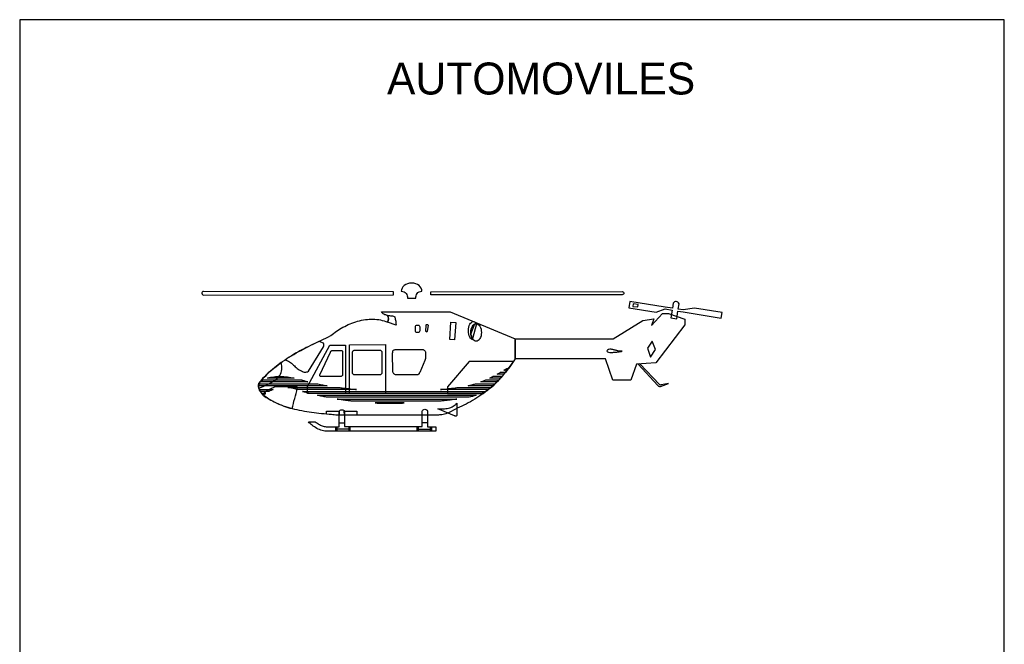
# Model space of a CAD drawing. Extents: x 149 to 250, y -977 to -912.
# Tile 112 of 156: x 229 to 250, y -962 to -948. Entities that reach past the tile are written whole.
import ezdxf

# ---------------------------------------------------------------- set-up
doc = ezdxf.new("R2010")
doc.units = 0
doc.header["$MEASUREMENT"] = 0
doc.layers.get('Defpoints').update_dxf_attribs({"linetype": 'CONTINUOUS'})
doc.layers.add('7', color=7, linetype='CONTINUOUS')
doc.layers.add('TEXTO', color=5, linetype='CONTINUOUS')

msp = doc.modelspace()

# ---------------------------------------------------------------- linework, layer by layer
at = {"layer": '7', "linetype": 'Continuous'}
for points in [[(236.95359, -954.29029), (232.78933, -954.28563), (232.77222, -954.28876), (232.75971, -954.29808), (232.75352, -954.31212), (232.75193, -954.32616), (232.75505, -954.34173), (232.76284, -954.35418), (232.77535, -954.36196), (232.79092, -954.36509), (236.95359, -954.36043), (236.95359, -954.29029)], [(237.35401, -954.43204), (237.44279, -954.43204), (237.44591, -954.40555), (237.45211, -954.37907), (237.46149, -954.35264), (237.47547, -954.33082), (237.49263, -954.31052), (237.51599, -954.29654), (237.54561, -954.28563), (237.57988, -954.2825), (237.57522, -954.24823), (237.56271, -954.21396), (237.54407, -954.18435), (237.51599, -954.15786), (237.48331, -954.1345), (237.44591, -954.11739), (237.40226, -954.10648), (237.35401, -954.10335), (237.3057, -954.10648), (237.26204, -954.11739), (237.22311, -954.1345), (237.19037, -954.15786), (237.16389, -954.18435), (237.14365, -954.21396), (237.13121, -954.24823), (237.12655, -954.2825), (237.16082, -954.28563), (237.19037, -954.29654), (237.21379, -954.31052), (237.2309, -954.33082), (237.24494, -954.35264), (237.25426, -954.37907), (237.26051, -954.40555), (237.26364, -954.43204), (237.35401, -954.43204)], [(237.7746, -954.29029), (241.96995, -954.28876), (241.98712, -954.29188), (241.99956, -954.29967), (242.00735, -954.31212), (242.00894, -954.32456), (242.00582, -954.33701), (241.99803, -954.34792), (241.98552, -954.35571), (241.96995, -954.35884), (237.77307, -954.36043), (237.7746, -954.29029)], [(243.06826, -954.69377), (243.04178, -954.86673), (243.16955, -954.88696), (243.19604, -954.71713), (243.30664, -954.7343), (244.14481, -954.86826), (244.16351, -954.74521), (243.56059, -954.65018), (243.31289, -954.69065), (243.20069, -954.67354), (243.21939, -954.55515), (243.20695, -954.53645), (243.19138, -954.52088), (243.1758, -954.5115), (243.1571, -954.50684), (243.13994, -954.50684), (243.12283, -954.51462), (243.10726, -954.52707), (243.09322, -954.54577), (243.07605, -954.65484), (242.9172, -954.62989), (242.13825, -954.50684), (242.11642, -954.64393), (242.71622, -954.74055), (242.9172, -954.66888), (243.06826, -954.69377)], [(242.20679, -954.61278), (242.31427, -954.62523), (242.32052, -954.57072), (242.21458, -954.55515), (242.20679, -954.61278)], [(238.14534, -956.9511), (238.1313, -956.95582), (238.10169, -956.96514), (238.07214, -956.97452), (238.04406, -956.98071), (238.01757, -956.98697), (237.99109, -956.99163), (237.96773, -956.99316), (237.9459, -956.99475), (235.70887, -956.99475), (235.65277, -956.99009), (235.59667, -956.98537), (235.54217, -956.98071), (235.48607, -956.97605), (235.43156, -956.97139), (235.37546, -956.96514), (235.3209, -956.96048), (235.26639, -956.95423), (235.21342, -956.94644), (235.15891, -956.94025), (235.10594, -956.9324), (235.05297, -956.92308), (235, -956.9153), (234.94702, -956.90598), (234.89565, -956.89512), (234.84421, -956.88421), (234.79277, -956.8717), (234.74292, -956.85926), (234.69154, -956.84528), (234.64323, -956.83124), (234.59339, -956.81407), (234.54507, -956.7985), (234.49836, -956.7798), (234.45004, -956.7611), (234.40332, -956.74087), (234.35814, -956.71904), (234.31295, -956.69568), (234.26777, -956.67232), (234.22418, -956.64584), (234.18212, -956.61935), (234.14006, -956.58974), (234.098, -956.56012), (234.0793, -956.53836), (234.05747, -956.51028), (234.03724, -956.4776), (234.01854, -956.44173), (234.00297, -956.40593), (233.99518, -956.36853), (233.99359, -956.33426), (234.00297, -956.30311), (234.04031, -956.25639), (234.0793, -956.21121), (234.11976, -956.16755), (234.16029, -956.12549), (234.20235, -956.08344), (234.24441, -956.04291), (234.28806, -956.00398), (234.33325, -955.96658), (234.37837, -955.92918), (234.42515, -955.89337), (234.47187, -955.8591), (234.52018, -955.82483), (234.56843, -955.79056), (234.61834, -955.75782), (234.66819, -955.72667), (234.71956, -955.69552), (234.76941, -955.66438), (234.82238, -955.63477), (234.87382, -955.60515), (234.92679, -955.57713), (234.97976, -955.54905), (235.03274, -955.52104), (235.08724, -955.49302), (235.14175, -955.46653), (235.19631, -955.43845), (235.25082, -955.41196), (235.30692, -955.38548), (235.36142, -955.35899), (235.41752, -955.33251), (235.47203, -955.30761), (235.52813, -955.28113), (235.58422, -955.25464), (235.61224, -955.22969), (235.64186, -955.2048), (235.673, -955.18144), (235.70574, -955.15802), (235.74001, -955.13466), (235.77429, -955.11289), (235.81009, -955.09107), (235.84749, -955.06924), (235.88489, -955.05054), (235.92382, -955.03031), (235.96275, -955.01314), (236.00328, -954.99603), (236.04381, -954.98046), (236.08587, -954.96489), (236.12633, -954.95085), (236.16839, -954.9384), (236.21051, -954.92749), (236.2541, -954.91811), (236.29616, -954.91032), (236.33822, -954.90254), (236.38187, -954.89788), (236.42393, -954.89475), (236.46599, -954.89162), (236.50805, -954.89162), (236.54858, -954.89322), (236.59063, -954.89788), (236.6311, -954.90254), (236.67009, -954.91032), (236.71056, -954.9197), (236.74796, -954.93215), (236.78536, -954.94619), (236.82276, -954.96176), (236.84452, -954.9197), (236.8539, -954.88856), (236.84612, -954.85428), (236.82276, -954.81063), (236.80246, -954.8075), (236.78376, -954.80131), (236.76353, -954.79506), (236.74642, -954.78568), (236.72926, -954.77483), (236.71522, -954.76232), (236.70277, -954.74675), (236.69498, -954.73117), (238.19985, -954.73117), (239.62532, -955.32472), (239.62532, -955.76094), (239.5973, -955.80613), (239.56768, -955.84978), (239.53807, -955.89337), (239.50693, -955.93543), (239.47578, -955.97749), (239.44304, -956.01955), (239.41036, -956.06008), (239.37609, -956.1006), (239.34182, -956.14107), (239.30754, -956.18), (239.27015, -956.2174), (239.23428, -956.25639), (239.19694, -956.2922), (239.15795, -956.3296), (239.11901, -956.36387), (239.08008, -956.39968), (239.03956, -956.43395), (238.9975, -956.46669), (238.95544, -956.49937), (238.91338, -956.53057), (238.86973, -956.56172), (238.82614, -956.59133), (238.78248, -956.62088), (238.73736, -956.64896), (238.69058, -956.67698), (238.64539, -956.70347), (238.59714, -956.72842), (238.55036, -956.75331), (238.50211, -956.77827), (238.45226, -956.80009), (238.40236, -956.82186), (238.35251, -956.84369), (238.34319, -956.85147), (238.34319, -956.85147), (238.14534, -956.9511)], [(236.82116, -954.81063), (236.84146, -954.81376), (236.86481, -954.81529), (236.88817, -954.81689), (236.91153, -954.81842), (236.93336, -954.82154), (236.95359, -954.8262), (236.97076, -954.83246), (236.98321, -954.84337), (236.99565, -954.89009), (237.00344, -954.93368), (237.00969, -954.97733), (237.01435, -955.02093), (236.82116, -954.95864), (236.84146, -954.92283), (236.84924, -954.88543), (236.84299, -954.84803), (236.82116, -954.81063)], [(243.34404, -954.89322), (243.34404, -955.01786), (242.70843, -955.84978), (242.28466, -955.87933), (242.15848, -956.23144), (241.76591, -956.23144), (241.60386, -955.75941), (239.62532, -955.75941), (239.62532, -955.32631), (241.7721, -955.32631), (242.42334, -954.92124), (242.66944, -954.88696), (242.6134, -955.03184), (242.85644, -954.76704), (242.9904, -954.76704), (243.34404, -954.89322)], [(237.4724, -955.02405), (237.49417, -955.02405), (237.50821, -955.02718), (237.51912, -955.03343), (237.52691, -955.04435), (237.53003, -955.05833), (237.53003, -955.15182), (237.52691, -955.16427), (237.51912, -955.17518), (237.50821, -955.18297), (237.49417, -955.1861), (237.4724, -955.1861), (237.45989, -955.18297), (237.44904, -955.17518), (237.44119, -955.16427), (237.43813, -955.15182), (237.43813, -955.05833), (237.44119, -955.04435), (237.44904, -955.03343), (237.45989, -955.02718), (237.4724, -955.02405)], [(237.72163, -955.03343), (237.7185, -955.02565), (237.71231, -955.01939), (237.7014, -955.01473), (237.69048, -955.01473), (237.67804, -955.01473), (237.66866, -955.01939), (237.66246, -955.02405), (237.66246, -955.03343), (237.66087, -955.15495), (237.66866, -955.16427), (237.6827, -955.1674), (237.69514, -955.16427), (237.7014, -955.15648), (237.72163, -955.03343)], [(238.21542, -954.9571), (238.32296, -954.96489), (238.29647, -955.34655), (238.18894, -955.33876), (238.21542, -954.9571)], [(238.69217, -955.32785), (238.6937, -955.33097), (238.70462, -955.34655), (238.68279, -955.34189), (238.66409, -955.33097), (238.64539, -955.31227), (238.62982, -955.28738), (238.61737, -955.25777), (238.60646, -955.22503), (238.60027, -955.18763), (238.59867, -955.14716), (238.60027, -955.10664), (238.60646, -955.06924), (238.61737, -955.03497), (238.62982, -955.00535), (238.64539, -954.98199), (238.66409, -954.96329), (238.68279, -954.95238), (238.70462, -954.94772), (238.71553, -954.94772), (238.72485, -954.95085), (238.73423, -954.95398), (238.74355, -954.95864), (238.75134, -954.96642), (238.76072, -954.97421), (238.76691, -954.98359), (238.77316, -954.99291), (238.77316, -954.99291), (238.69217, -955.32785)], [(238.7685, -954.99291), (238.79186, -954.99603), (238.81369, -955.00848), (238.83392, -955.02565), (238.85109, -955.04901), (238.86507, -955.07703), (238.87598, -955.10977), (238.88223, -955.14557), (238.88536, -955.1845), (238.88223, -955.2235), (238.87598, -955.2593), (238.86507, -955.29204), (238.85109, -955.32006), (238.83392, -955.34342), (238.81369, -955.36059), (238.79186, -955.37303), (238.7685, -955.37616), (238.74514, -955.37303), (238.72332, -955.36059), (238.70309, -955.34342), (238.68592, -955.32006), (238.67035, -955.29204), (238.65943, -955.2593), (238.65318, -955.2235), (238.65011, -955.1845), (238.65318, -955.14557), (238.65943, -955.10977), (238.67035, -955.07703), (238.68592, -955.04901), (238.70309, -955.02565), (238.72332, -955.00848), (238.74514, -954.99603), (238.7685, -954.99291)], [(238.74202, -954.99757), (238.73736, -954.99916), (238.71866, -955.01007), (238.70149, -955.02718), (238.68592, -955.04901), (238.68592, -955.04901), (238.67347, -955.07549), (238.66256, -955.10817), (238.65477, -955.14244), (238.65165, -955.17831), (238.65165, -955.2032), (238.65165, -955.21099), (238.65318, -955.2219), (238.65318, -955.2235), (238.74202, -954.99757)], [(238.74202, -954.99757), (238.75446, -954.99444), (238.75446, -954.99444), (238.74202, -954.99757)], [(238.75446, -954.99444), (238.75446, -954.99444), (238.75446, -954.99444)], [(238.75446, -954.99444), (238.75606, -954.99444), (238.75606, -954.99444), (238.75606, -954.99444), (238.75446, -954.99444)], [(238.75606, -954.99444), (238.75606, -954.99444), (238.75606, -954.99444)], [(238.65477, -955.23128), (238.65318, -955.2219), (238.65318, -955.2235), (238.65477, -955.23128)], [(238.65477, -955.23282), (238.65631, -955.2422), (238.65631, -955.2422), (238.66409, -955.26868), (238.67347, -955.29204), (238.68279, -955.31381), (238.69217, -955.32785), (238.65477, -955.23282)], [(235.32402, -955.37929), (235.27577, -955.40265), (235.22746, -955.426), (235.18074, -955.44936), (235.13243, -955.47272), (235.08571, -955.49608), (235.03893, -955.51791), (234.99221, -955.54127), (234.94702, -955.56622), (234.90031, -955.58958), (234.85353, -955.61607), (234.80681, -955.64102), (234.76162, -955.66751), (234.7149, -955.69552), (234.66819, -955.72514), (234.62141, -955.75628), (234.57469, -955.78743), (234.60271, -955.79368), (234.62766, -955.803), (234.65261, -955.81545), (234.67438, -955.82796), (234.69774, -955.84353), (234.71803, -955.86063), (234.73826, -955.87933), (234.76009, -955.89803), (234.78032, -955.91673), (234.80062, -955.93543), (234.82085, -955.95413), (234.84267, -955.97124), (234.86444, -955.9884), (234.8878, -956.00398), (234.91275, -956.01802), (234.93924, -956.02893), (234.95641, -956.03984), (234.97504, -956.04763), (234.99374, -956.05229), (235.01404, -956.05542), (235.03274, -956.05382), (235.05144, -956.0507), (235.07007, -956.04604), (235.08724, -956.03672), (235.42065, -955.5008), (235.42684, -955.47898), (235.42997, -955.45715), (235.42843, -955.43845), (235.42065, -955.42288), (235.32402, -955.37929)], [(235.56086, -955.46494), (235.90359, -955.4634), (235.90359, -956.52432), (235.06542, -956.52119), (235.06542, -956.36853), (235.56086, -955.46494)], [(235.6169, -955.58026), (235.81947, -955.57867), (235.83039, -955.58179), (235.83505, -955.59111), (235.83505, -955.60203), (235.83345, -955.61453), (235.83345, -956.11145), (235.83345, -956.12549), (235.82726, -956.13794), (235.81635, -956.14419), (235.8039, -956.14732), (235.35676, -956.14885), (235.34738, -956.14573), (235.34119, -956.13641), (235.33806, -956.12549), (235.3396, -956.11145), (235.57484, -955.61453), (235.58422, -955.59737), (235.59354, -955.58645), (235.60446, -955.58179), (235.6169, -955.58026)], [(236.77757, -956.51966), (235.98924, -956.51966), (235.98924, -955.45249), (236.77757, -955.44936), (236.77757, -956.51966)], [(236.10923, -955.57088), (236.64827, -955.57088), (236.65759, -955.57247), (236.66697, -955.57554), (236.67629, -955.58026), (236.68407, -955.58492), (236.69033, -955.59271), (236.69652, -955.60049), (236.69964, -955.60828), (236.69964, -955.6176), (236.69964, -956.0694), (236.69964, -956.07878), (236.69652, -956.08656), (236.69186, -956.09435), (236.68407, -956.1006), (236.67629, -956.1068), (236.66697, -956.11145), (236.65605, -956.11458), (236.64514, -956.11618), (236.1061, -956.11618), (236.09678, -956.11458), (236.0874, -956.11145), (236.07961, -956.1068), (236.07183, -956.09901), (236.06404, -956.09122), (236.05938, -956.08344), (236.05625, -956.07412), (236.05472, -956.06633), (236.05472, -955.6176), (236.05625, -955.60981), (236.06091, -955.60049), (236.06557, -955.59271), (236.07336, -955.58645), (236.08121, -955.58026), (236.09053, -955.57554), (236.09984, -955.57247), (236.10923, -955.57088)], [(236.99412, -955.56156), (237.59232, -955.56156), (237.60324, -955.56156), (237.61415, -955.56622), (237.62506, -955.57088), (237.63598, -955.57713), (237.6453, -955.58645), (237.65155, -955.59583), (237.65621, -955.60675), (237.65934, -955.6176), (237.66087, -955.71576), (237.66087, -955.73912), (237.65934, -955.75628), (237.65308, -955.77498), (237.64064, -955.79988), (237.53157, -956.06008), (237.52691, -956.0694), (237.52225, -956.07878), (237.51759, -956.0881), (237.51133, -956.09588), (237.50355, -956.10214), (237.49576, -956.1068), (237.48638, -956.10992), (237.47706, -956.11145), (237.01282, -956.11145), (237.00031, -956.11145), (236.98786, -956.1068), (236.97542, -956.09901), (236.96451, -956.08969), (236.95519, -956.07878), (236.94734, -956.06633), (236.94115, -956.05382), (236.93802, -956.04138), (236.93649, -955.6363), (236.93802, -955.6176), (236.93955, -955.60203), (236.94427, -955.58958), (236.95047, -955.58026), (236.95825, -955.57247), (236.96763, -955.56622), (236.98008, -955.56309), (236.99412, -955.56156)], [(241.70043, -955.55378), (241.67088, -955.55997), (241.65218, -955.56935), (241.63967, -955.57867), (241.6366, -955.58958), (241.64126, -955.59896), (241.65371, -955.60828), (241.67241, -955.61607), (241.70043, -955.62073), (241.71606, -955.62073), (241.73317, -955.62073), (241.75034, -955.62073), (241.76744, -955.62073), (241.78301, -955.61919), (241.80171, -955.6176), (241.81888, -955.6176), (241.83599, -955.61453), (241.85315, -955.61294), (241.87026, -955.61141), (241.88743, -955.60981), (241.90453, -955.60675), (241.9217, -955.60362), (241.9388, -955.60203), (241.95597, -955.59896), (241.97308, -955.59583), (241.94506, -955.59424), (241.91857, -955.59271), (241.89674, -955.59111), (241.87492, -955.58805), (241.85622, -955.58333), (241.83911, -955.58026), (241.82354, -955.57554), (241.80797, -955.57088), (241.79393, -955.56775), (241.78148, -955.56309), (241.76897, -955.55997), (241.75499, -955.55684), (241.74249, -955.55531), (241.73004, -955.55378), (241.71606, -955.55218), (241.70043, -955.55378)], [(242.63363, -955.37769), (242.52928, -955.53195), (242.5947, -955.72354), (242.70218, -955.55997), (242.63363, -955.37769)], [(234.4921, -955.84193), (234.46255, -955.86535), (234.42668, -955.89184), (234.38616, -955.92299), (234.3441, -955.95726), (234.29891, -955.99306), (234.25379, -956.032), (234.2086, -956.07252), (234.16342, -956.11458), (234.12289, -956.15664), (234.08396, -956.19717), (234.05122, -956.23769), (234.02473, -956.27663), (234.00603, -956.31402), (233.99359, -956.3483), (233.99205, -956.37944), (234.00137, -956.40593), (234.09487, -956.367), (234.17746, -956.33113), (234.24753, -956.29532), (234.30829, -956.26105), (234.35814, -956.22831), (234.4002, -956.19563), (234.43447, -956.16289), (234.46096, -956.13015), (234.47966, -956.09748), (234.4937, -956.0632), (234.50148, -956.03046), (234.50614, -955.99466), (234.50614, -955.95879), (234.50301, -955.92139), (234.49836, -955.88246), (234.4921, -955.84193)], [(238.13756, -956.51966), (238.92117, -956.51966), (238.96948, -956.48851), (239.0162, -956.45424), (239.06292, -956.41684), (239.1097, -956.37791), (239.15482, -956.33738), (239.20001, -956.29532), (239.24366, -956.25014), (239.28572, -956.20495), (239.32778, -956.15823), (239.3683, -956.10992), (239.40724, -956.06161), (239.44617, -956.01336), (239.48357, -955.96345), (239.52097, -955.9152), (239.55524, -955.86689), (239.58951, -955.82017), (238.61584, -955.81857), (238.13756, -956.37791), (238.13756, -956.51966)], [(239.37762, -956.01489), (239.387, -956.01023), (239.39479, -956.00398), (239.40411, -955.99932), (239.41349, -955.99306), (239.42128, -955.9884), (239.43059, -955.98215), (239.43838, -955.97749), (239.44776, -955.97124), (239.47578, -955.97124), (239.43838, -956.01489), (239.37762, -956.01489)], [(242.35633, -955.87467), (242.32052, -955.8778), (242.75668, -956.34983), (242.76294, -956.35608), (242.76919, -956.36074), (242.77698, -956.3654), (242.78317, -956.36853), (242.79096, -956.37166), (242.79874, -956.37319), (242.80659, -956.37166), (242.81591, -956.37006), (242.9904, -956.30624), (242.98881, -956.30311), (242.82836, -956.33426), (242.81278, -956.33738), (242.80346, -956.33579), (242.79568, -956.33113), (242.78789, -956.32494), (242.35633, -955.87467)], [(234.03877, -956.26571), (234.04343, -956.25946), (234.04969, -956.2548), (234.05594, -956.24854), (234.06213, -956.24389), (234.06992, -956.23769), (234.0777, -956.23297), (234.08549, -956.22831), (234.09328, -956.22365), (234.93924, -956.22519), (234.94702, -956.22831), (234.95481, -956.23144), (234.9626, -956.23297), (234.97038, -956.2361), (234.97817, -956.23923), (234.98596, -956.24076), (234.99374, -956.24389), (235.00153, -956.24701), (235.01091, -956.25014), (235.02023, -956.25167), (235.02961, -956.2548), (235.03893, -956.25639), (235.04831, -956.25946), (235.05922, -956.26258), (235.06854, -956.26418), (235.07946, -956.26724), (234.03877, -956.26571)], [(234.19303, -956.18313), (234.22571, -956.17381), (234.25845, -956.16755), (234.29425, -956.16136), (234.32853, -956.15664), (234.36592, -956.15351), (234.40179, -956.15045), (234.43913, -956.15045), (234.47812, -956.15045), (234.51546, -956.15045), (234.55286, -956.15351), (234.59185, -956.15664), (234.62919, -956.15977), (234.66659, -956.16443), (234.70399, -956.17068), (234.74139, -956.17693), (234.7772, -956.18313), (234.19303, -956.18313)], [(238.87445, -956.26724), (238.88689, -956.26258), (238.90093, -956.25793), (238.91338, -956.25327), (238.92742, -956.24701), (238.93987, -956.24235), (238.95231, -956.2361), (238.96635, -956.23144), (238.9788, -956.22519), (239.25457, -956.22519), (239.21871, -956.26724), (238.87445, -956.26724)], [(239.0707, -956.18313), (239.08162, -956.17847), (239.09253, -956.17221), (239.10191, -956.16755), (239.11276, -956.16136), (239.12367, -956.15664), (239.13459, -956.15198), (239.14397, -956.14573), (239.15482, -956.14107), (239.32778, -956.14107), (239.29197, -956.18313), (239.0707, -956.18313)], [(239.23275, -956.09901), (239.24206, -956.09435), (239.25145, -956.08969), (239.26076, -956.08497), (239.27015, -956.07878), (239.27946, -956.07412), (239.28884, -956.06786), (239.29663, -956.0632), (239.30595, -956.05695), (239.40258, -956.05695), (239.36518, -956.09901), (239.23275, -956.09901)], [(234.00297, -956.35142), (234.0045, -956.34051), (234.00603, -956.3296), (234.00916, -956.32022), (234.01229, -956.3093), (235.26952, -956.3093), (235.296, -956.31402), (235.32402, -956.32022), (235.35051, -956.32494), (235.38012, -956.3296), (235.40814, -956.33579), (235.43775, -956.34051), (235.46737, -956.3467), (235.49851, -956.35142), (234.00297, -956.35142)], [(234.02945, -956.4776), (234.0232, -956.46669), (234.01854, -956.45577), (234.01541, -956.44645), (234.01229, -956.43554), (234.31608, -956.43554), (234.30517, -956.4402), (234.29272, -956.44486), (234.28181, -956.44952), (234.26936, -956.45424), (234.25845, -956.4589), (234.246, -956.46509), (234.23509, -956.47135), (234.22258, -956.4776), (234.02945, -956.4776)], [(234.73048, -956.8546), (234.74452, -956.7985), (234.7585, -956.74399), (234.77254, -956.6879), (234.78811, -956.6318), (234.80215, -956.57576), (234.81772, -956.51966), (234.83176, -956.46509), (234.84574, -956.40906), (234.84733, -956.39348), (234.84421, -956.3857), (234.83489, -956.38098), (234.82085, -956.38098), (234.34882, -956.37944), (234.33165, -956.38876), (234.31295, -956.39814), (234.29113, -956.40746), (234.27089, -956.41837), (234.24907, -956.42929), (234.2273, -956.4402), (234.20548, -956.45111), (234.18524, -956.46203), (234.16495, -956.47447), (234.14784, -956.48692), (234.1338, -956.49937), (234.12136, -956.51187), (234.11198, -956.52585), (234.10578, -956.53989), (234.10419, -956.55393), (234.10732, -956.5695), (234.13534, -956.5882), (234.16495, -956.6069), (234.19609, -956.6256), (234.22883, -956.64584), (234.26464, -956.66607), (234.30051, -956.68636), (234.33944, -956.70506), (234.37996, -956.72529), (234.42043, -956.74553), (234.46255, -956.76423), (234.50461, -956.78139), (234.54979, -956.7985), (234.59339, -956.81567), (234.63857, -956.82965), (234.68376, -956.84369), (234.73048, -956.8546)], [(234.83489, -956.43554), (234.81147, -956.42776), (234.78811, -956.4215), (234.76475, -956.41525), (234.73986, -956.40906), (234.71644, -956.40433), (234.69154, -956.39968), (234.66506, -956.39655), (234.6401, -956.39348), (235.78048, -956.39348), (235.80231, -956.39655), (235.82413, -956.39968), (235.84596, -956.4028), (235.86772, -956.40433), (235.88955, -956.40746), (235.91291, -956.41059), (235.93474, -956.41372), (235.9581, -956.41684), (235.97992, -956.41837), (236.00328, -956.4215), (236.02664, -956.42463), (236.04847, -956.42616), (236.07183, -956.42929), (236.09519, -956.43082), (236.11854, -956.43395), (236.14196, -956.43554), (234.83489, -956.43554)], [(237.98489, -956.43554), (238.00825, -956.43395), (238.03002, -956.43082), (238.05344, -956.42929), (238.0768, -956.42776), (238.09856, -956.42463), (238.12198, -956.42303), (238.14534, -956.41997), (238.1687, -956.41684), (238.19053, -956.41525), (238.21389, -956.41218), (238.23725, -956.40906), (238.25907, -956.40593), (238.28243, -956.4028), (238.30579, -956.39968), (238.32762, -956.39655), (238.35098, -956.39348), (239.09253, -956.39348), (239.08321, -956.39968), (239.07542, -956.40433), (239.06764, -956.41059), (239.05826, -956.41525), (239.05047, -956.4215), (239.04268, -956.42616), (239.03643, -956.43241), (239.02864, -956.43707), (237.98489, -956.43554)], [(238.59714, -956.35142), (238.61584, -956.3467), (238.63607, -956.34204), (238.65477, -956.33738), (238.675, -956.33272), (238.6953, -956.328), (238.71553, -956.32181), (238.73423, -956.31556), (238.75446, -956.3093), (239.18131, -956.3093), (239.1455, -956.35142), (238.59714, -956.35142)], [(234.05747, -956.51966), (234.06679, -956.53057), (234.07617, -956.53989), (234.08549, -956.55081), (234.0964, -956.56012), (234.10419, -956.55546), (234.11044, -956.54927), (234.11823, -956.54455), (234.12602, -956.53989), (234.13227, -956.5337), (234.14006, -956.52898), (234.14625, -956.52432), (234.15404, -956.51966), (234.05747, -956.51966)], [(235.10747, -956.51966), (235.09037, -956.515), (235.0732, -956.51028), (235.0561, -956.50562), (235.03893, -956.50096), (235.02182, -956.4963), (235.00466, -956.49158), (234.98755, -956.48692), (234.97038, -956.48226), (234.96726, -956.48073), (234.96419, -956.47913), (234.96107, -956.47913), (234.95794, -956.4776), (238.96476, -956.4776), (238.95391, -956.48379), (238.94453, -956.49005), (238.93521, -956.4963), (238.92583, -956.50249), (238.91651, -956.50721), (238.90713, -956.51187), (238.89934, -956.51653), (238.89002, -956.51966), (235.10747, -956.51966)], [(235.48607, -956.60378), (235.46111, -956.59912), (235.43622, -956.5944), (235.41127, -956.58974), (235.38638, -956.58355), (235.36142, -956.57882), (235.33653, -956.57263), (235.31158, -956.56797), (235.28662, -956.56172), (238.77004, -956.56172), (238.75446, -956.56638), (238.73889, -956.5695), (238.72172, -956.57416), (238.70462, -956.58042), (238.68592, -956.58508), (238.66409, -956.59133), (238.64233, -956.59752), (238.61891, -956.60378), (235.48607, -956.60378)], [(236.02823, -956.6879), (236.00953, -956.68477), (235.98924, -956.68324), (235.97054, -956.68011), (235.9519, -956.67858), (235.93161, -956.67545), (235.91291, -956.67386), (235.89421, -956.67079), (235.87398, -956.66766), (235.85528, -956.66607), (235.83658, -956.663), (235.81788, -956.65988), (235.79765, -956.65675), (235.77895, -956.65516), (235.76025, -956.65209), (235.74155, -956.64896), (235.72285, -956.64584), (238.34785, -956.64584), (238.32603, -956.64896), (238.30267, -956.65209), (238.28084, -956.65516), (238.25748, -956.65675), (238.23572, -956.65988), (238.21389, -956.663), (238.19206, -956.66607), (238.1687, -956.6692), (238.14688, -956.67079), (238.12505, -956.67386), (238.10329, -956.67698), (238.07993, -956.67858), (238.0581, -956.68164), (238.03627, -956.68324), (238.01445, -956.68636), (237.99268, -956.6879), (236.02823, -956.6879)], [(237.69986, -956.90751), (237.69986, -957.25183), (237.88514, -957.25183), (237.88514, -957.34993), (235.51096, -957.34993), (235.48141, -957.34993), (235.45179, -957.34839), (235.42065, -957.34373), (235.39103, -957.33595), (235.36142, -957.32657), (235.33181, -957.31565), (235.30379, -957.30167), (235.27577, -957.28763), (235.24769, -957.27047), (235.22121, -957.25336), (235.19631, -957.23619), (235.17136, -957.21749), (235.14953, -957.20039), (235.12777, -957.18169), (235.10907, -957.16299), (235.0919, -957.14588), (235.23678, -957.14116), (235.25548, -957.1552), (235.27418, -957.16924), (235.29288, -957.18169), (235.31158, -957.19414), (235.33181, -957.20505), (235.35051, -957.21443), (235.3708, -957.22375), (235.39103, -957.23153), (235.41286, -957.23779), (235.43463, -957.24398), (235.45645, -957.2487), (235.47828, -957.25183), (235.50164, -957.25489), (235.52659, -957.25649), (235.55148, -957.25649), (235.57797, -957.25489), (235.76491, -957.25336), (235.76491, -956.91842), (235.76963, -956.90132), (235.78207, -956.88887), (235.79918, -956.88108), (235.81947, -956.87796), (235.84124, -956.87955), (235.8584, -956.88574), (235.87244, -956.89819), (235.8771, -956.91683), (235.8771, -957.2487), (237.58613, -957.2487), (237.58613, -956.91064), (237.59079, -956.89353), (237.60324, -956.88108), (237.62194, -956.8733), (237.64376, -956.86864), (237.664, -956.8717), (237.6827, -956.87796), (237.69514, -956.8904), (237.69986, -956.90751)], [(236.55477, -956.72995), (236.59529, -956.73155), (236.63423, -956.73308), (236.67475, -956.73461), (236.71522, -956.73621), (236.75421, -956.73621), (236.79468, -956.73621), (236.83367, -956.73774), (236.87413, -956.73774), (236.91307, -956.73774), (236.95359, -956.73774), (236.99252, -956.73621), (237.03305, -956.73621), (237.07198, -956.73461), (237.11098, -956.73308), (237.14991, -956.73155), (237.18884, -956.72995), (236.55477, -956.72995)], [(238.29175, -957.01033), (237.9288, -956.86238), (237.95681, -956.86238), (237.98643, -956.86238), (238.01445, -956.86085), (238.04406, -956.85926), (238.07521, -956.85613), (238.10329, -956.85307), (238.1329, -956.84834), (238.16245, -956.84215), (238.18894, -956.8359), (238.21542, -956.82658), (238.24191, -956.81567), (238.26527, -956.80316), (238.28869, -956.78918), (238.30892, -956.77361), (238.32762, -956.75491), (238.34319, -956.73308), (238.34319, -956.99475), (238.34319, -957.0072), (238.34007, -957.01499), (238.33381, -957.01965), (238.32603, -957.02124), (238.31671, -957.02124), (238.30733, -957.01811), (238.29954, -957.01499), (238.29175, -957.01033)], [(235.76491, -956.99475), (235.6917, -956.99475), (235.48453, -956.97759), (235.48453, -956.91064), (235.7665, -956.91064), (235.7665, -956.91217), (235.76491, -956.99475)], [(235.87551, -956.91064), (236.14975, -956.91064), (236.14975, -956.99475), (235.8771, -956.99475), (235.8771, -956.99475), (235.87551, -956.91064)], [(235.68079, -957.25649), (235.68079, -957.35152)], [(235.7104, -957.25649), (235.7104, -957.35305)], [(235.97214, -957.30167), (235.7104, -957.30167)], [(235.7665, -957.16612), (235.88023, -957.16612)], [(235.97214, -957.25023), (235.97214, -957.35305)], [(236.00015, -957.25023), (236.00015, -957.35305)], [(237.46927, -957.25023), (237.46927, -957.35305)], [(237.49729, -957.25023), (237.49729, -957.35305)], [(237.49729, -957.30167), (237.75903, -957.30167)], [(237.70293, -957.16612), (237.5892, -957.16612)], [(237.75903, -957.25649), (237.75903, -957.35305)], [(237.78864, -957.25649), (237.78864, -957.35152)]]:
    msp.add_lwpolyline(points, dxfattribs=at)
at = {"layer": 'Defpoints'}
msp.add_lwpolyline([(228.75514, -976.22704), (250.35514, -976.22704), (250.35514, -948.32704), (228.75514, -948.32704)], close=True, dxfattribs=at)

# ---------------------------------------------------------------- texts
at = {"layer": 'TEXTO', "insert": (236.81227, -949.26672), "char_height": 0.7, "width": 14.7708, "attachment_point": 1}
msp.add_mtext('{\\fCityBlueprint|b0|i0|c2|p2;AUTOMOVILES}', dxfattribs=at)

doc.saveas('drawing.dxf')
